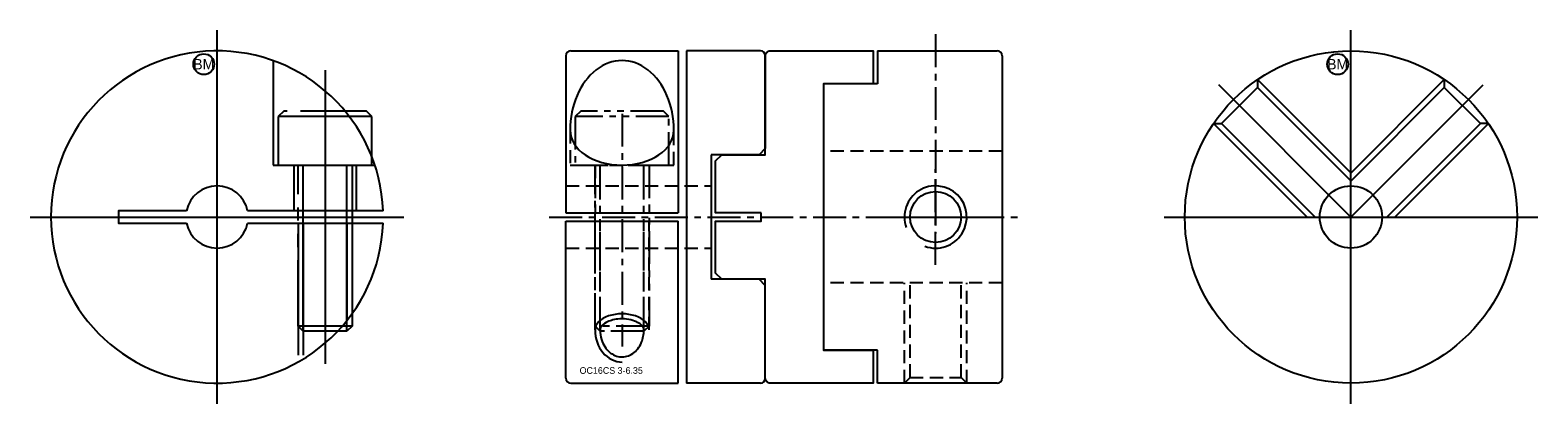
# Model space of a CAD drawing. Extents: x -32.8 to 39.8, y -9 to 9.
import ezdxf
from ezdxf.enums import TextEntityAlignment as Align

# ---------------------------------------------------------------- set-up
doc = ezdxf.new("R2010")
doc.units = 0
doc.header["$MEASUREMENT"] = 0
for name, pattern in [('CENTER', [50.8, 31.75, -6.35, 6.35, -6.35]), ('HIDDEN', [9.525, 6.35, -3.175]), ('PHANTOM', [63.5, 31.75, -6.35, 6.35, -6.35, 6.35, -6.35])]:
    doc.linetypes.add(name, pattern=pattern)
doc.layers.get('0').update_dxf_attribs({"linetype": 'CONTINUOUS'})
for name, color, linetype in [('BOM', 6, 'CONTINUOUS'), ('CENTER', 1, 'CENTER'), ('HIDDEN', 2, 'HIDDEN'), ('PHANTOM', 6, 'PHANTOM'), ('THIN', 3, 'CONTINUOUS')]:
    doc.layers.add(name, color=color, linetype=linetype)

# ---------------------------------------------------------------- blocks, each defined once
blk = doc.blocks.new('MCLBM2')
blk.add_circle((0, 0), 0.5)
blk.add_text('BM', height=0.5).set_placement((0, 0), align=Align.MIDDLE)
at = {"flags": 1}
for tag, p in [('NAME', (0, -1)), ('ENAME', (0, -2)), ('SPEC', (0, -3)), ('MATERIAL', (0, -4)), ('QTY', (0, -5)), ('WEIGHT', (0, -6)), ('PRICE', (0, -7)), ('REMARK', (0, -8)), ('USER1', (0, -9)), ('USER2', (0, -10)), ('USER3', (0, -11)), ('USER4', (0, -12)), ('USER5', (0, -13)), ('USER6', (0, -14))]:
    blk.add_attdef(tag, p, '', height=0.5, dxfattribs=at)

msp = doc.modelspace()

# ---------------------------------------------------------------- linework, layer by layer
at = {"ltscale": 0.1}
for p, q in [((-6.77, 8), (-1.6, 8)), ((-1.6, 8), (-1.6, 0.2)), ((-1.2, 8), (-1.2, -8)), ((2.37, 8), (-1.2, 8)), ((8, 8), (13.77, 8)), ((8, 8), (8, 6.415)), ((-7, 7.77), (-7, 0.2)), ((2.6, 7.77), (2.6, 3.3)), ((14, 7.77), (14, -7.77)), ((5.4, 6.415), (5.4, -6.415)), ((8, 6.415), (5.4, 6.415)), ((0, 3), (0, -3)), ((2.3, 3), (0, 3)), ((2.6, 3.3), (2.3, 3)), ((-7, 0.2), (-1.6, 0.2)), ((-7, -7.77), (-7, -0.2)), ((-7, -0.2), (-1.6, -0.2)), ((-1.6, -8), (-1.6, -0.2)), ((2.3, -3), (0, -3)), ((2.6, -3.3), (2.3, -3)), ((2.6, -7.77), (2.6, -3.3)), ((8, -6.415), (5.4, -6.415)), ((8, -8), (8, -6.415)), ((-6.77, -8), (-1.6, -8)), ((2.37, -8), (-1.2, -8)), ((13.77, -8), (8, -8))]:
    msp.add_line(p, q, dxfattribs=at)
for p, q in [((-15.806, 0.3), (-22.33, 0.3)), ((-22.33, -0.3), (-15.806, -0.3))]:
    msp.add_line(p, q)
msp.add_lwpolyline([(2.4, 0.2), (0.2, 0.2), (0.2, 2.7), (0.5, 3), (2.6, 3), (2.6, 7.77, -0.414214), (2.83, 8), (7.8, 8), (7.8, 6.415), (5.4, 6.415), (5.4, -6.415), (7.8, -6.415), (7.8, -8), (2.83, -8, -0.414214), (2.6, -7.77), (2.6, -3), (0.5, -3), (0.2, -2.7), (0.2, -0.2), (2.4, -0.2)], format="xyb", close=True, dxfattribs=at)
msp.add_lwpolyline([(-25.27, 0.3), (-28.55, 0.3), (-28.55, -0.3), (-25.27, -0.3)])
for radius in [8, 1.5]:
    msp.add_circle((30.8, 0), radius)
msp.add_circle((10.8, 0), 1.229, dxfattribs=at)
for radius, start, end in [(8, 2.1491, 357.8509), (1.5, 11.53696, 168.46304), (1.5, 191.53696, 348.46304)]:
    msp.add_arc((-23.8, 0), radius, start, end)
for centre, start, end in [((-6.77, 7.77), 90, 180), ((2.37, 7.77), 0, 90), ((13.77, 7.77), 0, 90), ((-6.77, -7.77), 180, 270), ((2.37, -7.77), 270, 0), ((13.77, -7.77), 270, 0)]:
    msp.add_arc(centre, 0.23, start, end, dxfattribs=at)
for major_axis, ratio, start_param, end_param in [((0, 3.354), 0.745437, 4.712389, 7.853982), ((2.5, 0), 0.670747, 3.141593, 6.283185)]:
    msp.add_ellipse((-4.3, 4.177), major_axis=major_axis, ratio=ratio, start_param=start_param, end_param=end_param, dxfattribs=at)
for points, knots in [([(-3.244, -5.437), (-3.244, -5.396), (-3.254, -5.354), (-3.312, -5.256), (-3.36, -5.202), (-3.5, -5.098), (-3.59, -5.049), (-3.925, -4.924), (-4.226, -4.888), (-4.716, -4.941), (-4.914, -5.001), (-5.177, -5.143), (-5.259, -5.218), (-5.343, -5.342), (-5.356, -5.391), (-5.356, -5.437)], [0, 0, 0, 0, 0.337243, 0.337243, 0.674485, 0.674485, 1.011728, 1.011728, 1.748801, 1.748801, 2.311108, 2.311108, 2.757662, 2.757662, 3.141593, 3.141593, 3.141593, 3.141593]), ([(-5.356, -5.437), (-5.356, -5.596), (-5.332, -5.755), (-5.211, -6.144), (-5.077, -6.354), (-4.745, -6.645), (-4.55, -6.727), (-4.16, -6.752), (-3.961, -6.697), (-3.609, -6.453), (-3.458, -6.264), (-3.285, -5.852), (-3.244, -5.645), (-3.244, -5.437)], [1.570796, 1.570796, 1.570796, 1.570796, 1.9251, 1.9251, 2.506138, 2.506138, 3.087177, 3.087177, 3.668215, 3.668215, 4.249254, 4.249254, 4.712389, 4.712389, 4.712389, 4.712389])]:
    msp.add_open_spline(points, degree=3, knots=knots, dxfattribs=at)
at = {"layer": 'CENTER'}
for p, q in [((-23.8, -9), (-23.8, 9)), ((30.8, -9), (30.8, 9)), ((-18.6, 7.079), (-18.6, -7.079)), ((30.8, 0), (24.436, 6.364)), ((-32.8, 0), (-14.8, 0)), ((21.8, 0), (39.8, 0))]:
    msp.add_line(p, q, dxfattribs=at)
at = {"layer": 'CENTER', "ltscale": 0.05}
for p, q in [((10.8, 8.8), (10.8, -0.8)), ((-4.3, 4.977), (-4.3, -6.237)), ((10.8, -2.3), (10.8, 2.3)), ((-7.8, 0), (14.8, 0)), ((8.5, 0), (13.1, 0))]:
    msp.add_line(p, q, dxfattribs=at)
at = {"layer": 'CENTER', "extrusion": (1.22461e-16, -2.99932e-32, -1)}
msp.add_line((30.8, 0), (37.164, 6.364), dxfattribs=at)
at = {"layer": 'HIDDEN'}
for p, q in [((26.304, 6.617), (30.8, 2.121)), ((26.304, 6.617), (26.304, 6.234)), ((24.566, 4.496), (26.304, 6.234)), ((26.304, 6.234), (30.8, 1.739)), ((24.183, 4.496), (29.739, -1.061)), ((24.183, 4.496), (24.566, 4.496)), ((24.566, 4.496), (29.323, -0.262)), ((-20.1, 2.5), (-20.1, 0.3)), ((-17.1, 2.5), (-17.1, 0.3)), ((-19.9, -0.3), (-19.9, -6.985)), ((-19.656, -0.3), (-19.656, -6.843)), ((-17.544, -0.3), (-17.544, -4.986)), ((-17.3, -0.3), (-17.3, -4.664))]:
    msp.add_line(p, q, dxfattribs=at)
at = {"layer": 'HIDDEN', "extrusion": (1.22461e-16, -2.99932e-32, -1)}
for p, q in [((35.296, 6.617), (30.8, 2.121)), ((35.296, 6.617), (35.296, 6.234)), ((35.296, 6.234), (30.8, 1.739)), ((37.034, 4.496), (35.296, 6.234)), ((37.417, 4.496), (31.861, -1.061)), ((37.034, 4.496), (32.277, -0.262)), ((37.417, 4.496), (37.034, 4.496))]:
    msp.add_line(p, q, dxfattribs=at)
at = {"layer": 'HIDDEN', "ltscale": 0.1}
for p, q in [((-6.8, 4.177), (-6.8, 2.5)), ((-1.8, 2.5), (-1.8, 4.177)), ((14, 3.175), (5.4, 3.175)), ((-6.8, 2.5), (-1.8, 2.5)), ((-5.6, 2.5), (-5.6, 0.2)), ((-3, 2.5), (-3, 0.2)), ((-7, 1.5), (0, 1.5)), ((-5.6, -5.437), (-5.6, -0.2)), ((-5.356, -5.437), (-5.356, -0.2)), ((-3.244, -5.437), (-3.244, -0.2)), ((-3, -5.437), (-3, -0.2)), ((-7, -1.5), (0, -1.5)), ((14, -3.175), (5.4, -3.175))]:
    msp.add_line(p, q, dxfattribs=at)
at = {"layer": 'HIDDEN', "ltscale": 0.1, "extrusion": (-2.99932e-32, -1.22461e-16, -1)}
for p, q in [((9.3, -8), (9.3, -3.175)), ((9.571, -7.729), (9.571, -3.175)), ((12.029, -7.729), (12.029, -3.175)), ((12.3, -8), (12.3, -3.175)), ((9.3, -8), (9.571, -7.729)), ((9.571, -7.729), (12.029, -7.729)), ((12.3, -8), (12.029, -7.729))]:
    msp.add_line(p, q, dxfattribs=at)
at = {"layer": 'HIDDEN'}
msp.add_lwpolyline([(-21.1, 7.531), (-21.1, 2.5), (-16.201, 2.5)], dxfattribs=at)
at = {"layer": 'PHANTOM'}
for p, q in [((-16.35, 4.84), (-20.85, 4.84)), ((-19.656, -5.5), (-19.656, 2.5)), ((-17.544, -5.5), (-17.544, 2.5)), ((-17.3, -5.256), (-19.9, -5.256))]:
    msp.add_line(p, q, dxfattribs=at)
at = {"layer": 'PHANTOM', "ltscale": 0.05}
for p, q in [((-2.05, 4.84), (-6.55, 4.84)), ((-5.356, -5.5), (-5.356, 2.5)), ((-3.244, -5.5), (-3.244, 2.5)), ((-3, -5.256), (-5.6, -5.256))]:
    msp.add_line(p, q, dxfattribs=at)
at = {"layer": 'PHANTOM', "ltscale": 0.1}
msp.add_lwpolyline([(-16.35, 2.5), (-16.35, 4.84), (-16.61, 5.1), (-20.59, 5.1), (-20.85, 4.84), (-20.85, 2.5)], close=True, dxfattribs=at)
at = {"layer": 'PHANTOM', "ltscale": 0.05}
msp.add_lwpolyline([(-2.05, 2.5), (-2.05, 4.84), (-2.31, 5.1), (-6.29, 5.1), (-6.55, 4.84), (-6.55, 2.5)], close=True, dxfattribs=at)
at = {"layer": 'PHANTOM', "ltscale": 0.1}
msp.add_lwpolyline([(-17.3, 2.5), (-17.3, -5.256), (-17.544, -5.5), (-19.656, -5.5), (-19.9, -5.256), (-19.9, 2.5)], dxfattribs=at)
at = {"layer": 'PHANTOM', "ltscale": 0.05}
msp.add_lwpolyline([(-3, 2.5), (-3, -5.256), (-3.244, -5.5), (-5.356, -5.5), (-5.6, -5.256), (-5.6, 2.5)], dxfattribs=at)
at = {"layer": 'THIN', "ltscale": 0.1}
msp.add_arc((10.8, 0), 1.5, 250, 200, dxfattribs=at)
for major_axis, ratio, start_param in [((1.3, 0), 0.595204, 0), ((0, 1.548), 0.840049, 1.570796)]:
    msp.add_ellipse((-4.3, -5.437), major_axis=major_axis, ratio=ratio, start_param=start_param, end_param=3.141593, dxfattribs=at)

# ---------------------------------------------------------------- block references
at = {"layer": 'BOM'}
for p in [(-24.44, 7.36), (30.16, 7.36)]:
    msp.add_blockref('MCLBM2', p, dxfattribs=at)

# ---------------------------------------------------------------- texts
msp.add_text('OC16CS 3-6.35', height=0.32).set_placement((-6.342, -7.553))

doc.saveas('drawing.dxf')
